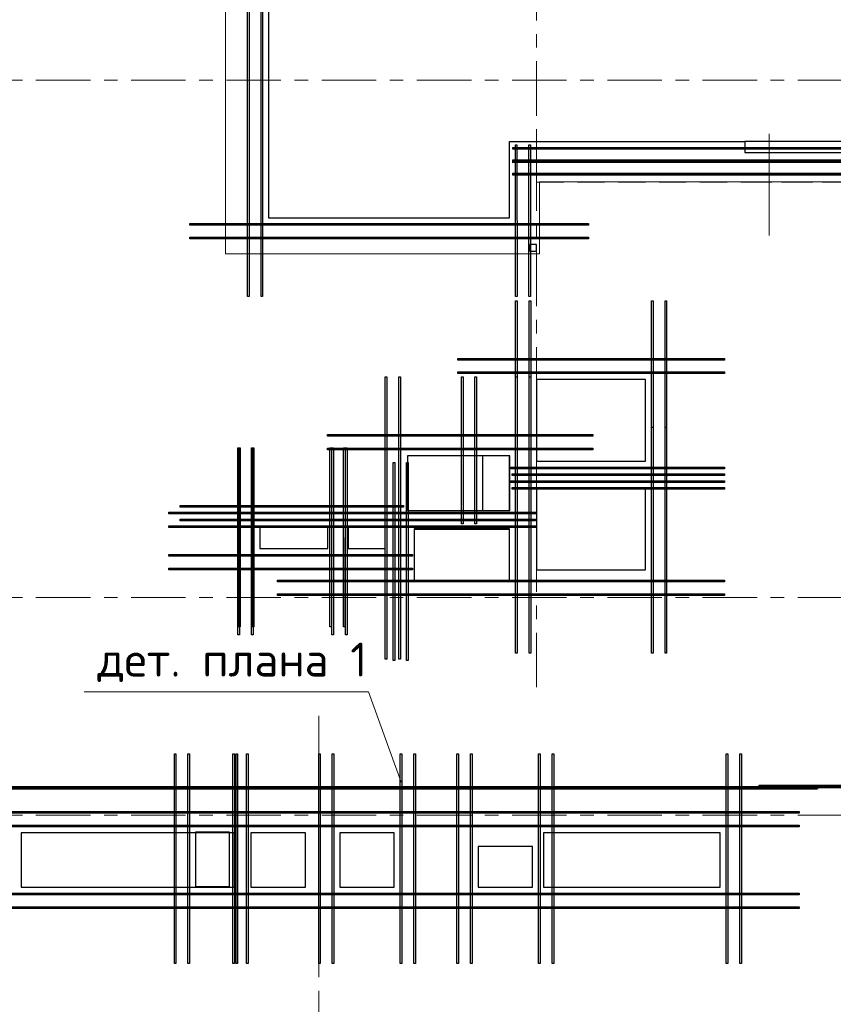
# Model space of a CAD drawing. Header units: metres. Extents: x -38 to 100, y -15 to 21.
# Tile 12 of 89: x 39 to 45, y 6 to 13. Entities that reach past the tile are written whole.
import ezdxf

# ---------------------------------------------------------------- set-up
doc = ezdxf.new("R2010")
doc.units = ezdxf.units.M
for name, pattern in [('______11', [0.5, 0.4, -0.05, 0, -0.05]), ('______2', [0.27, 0.2, -0.07]), ('______3', [0.5, 0.4, -0.1]), ('______5', [1.1, 0.8, -0.1, 0.1, -0.1])]:
    doc.linetypes.add(name, pattern=pattern)
for name, color, linetype, lineweight in [('XR$2$Осевая линия (1)', 7, '______5', 13), ('XR$3$Арм. стержнями нижней зоны', 180, 'Continuous', 35), ('XR$3$Арм.стержн. Доп. арматура', 180, 'Continuous', 35), ('XR$3$Балка (1)', 7, '______3', 13), ('XR$3$ВК__отв в полу 1-2 эт', 220, 'Continuous', 25), ('XR$3$Перекрытие (1)', 7, 'Continuous', 35), ('XR$3$Текст_ общее_1', 7, 'Continuous', 13), ('XR$5$Арм. стержнями нижней зоны', 180, 'Continuous', 35), ('XR$5$Арм.стержн. Доп. арматура', 180, 'Continuous', 35), ('XR$5$Балка (1)', 7, '______3', 13), ('XR$5$Общий слой (1)_1', 7, 'Continuous', 13), ('XR$5$Перекрытие (1)', 7, 'Continuous', 35), ('XR$5$Текст_ общее_1', 7, 'Continuous', 13)]:
    doc.layers.add(name, color=color, linetype=linetype, lineweight=lineweight)
doc.styles.add('ISOCPEUR', font='txt')

msp = doc.modelspace()

# ---------------------------------------------------------------- linework, layer by layer
at = {"color": 52, "linetype": 'Continuous', "lineweight": 13, "transparency": 33554687}
msp.add_line((44.7602, 12.4069), (44.7602, 11.6583), dxfattribs=at)
at = {"layer": 'XR$2$Осевая линия (1)', "color": 253, "linetype": '______11', "lineweight": 13, "true_color": 0xa0a0a0, "transparency": 33554687}
for p, q in [((43.05, 8.34), (43.05, 19.78)), ((-2.63, 12.8), (62.6, 12.8)), ((-2.63, 9), (62.6, 9)), ((41.45, -3.39), (41.45, 8.13)), ((-2.63, 7.4), (62.6, 7.4))]:
    msp.add_line(p, q, dxfattribs=at)
at = {"layer": 'XR$3$Арм. стержнями нижней зоны', "color": 4, "linetype": 'Continuous', "lineweight": 50, "transparency": 33554687}
for points in [[(45.105, 7.5952), (33.405, 7.5952), (33.405, 7.6052), (45.105, 7.6052), (45.105, 7.5952)], [(56.385, 7.6052), (44.685, 7.6052), (44.685, 7.6152), (56.385, 7.6152), (56.385, 7.6052)]]:
    msp.add_lwpolyline(points, dxfattribs=at)
at = {"layer": 'XR$3$Арм.стержн. Доп. арматура', "color": 34, "linetype": 'Continuous', "lineweight": 25, "transparency": 33554687}
for points in [[(40.9241, 11.2103), (40.924, 16.6252), (40.936, 16.6252), (40.9361, 11.2103), (40.9241, 11.2103)], [(40.9241, 11.2103), (40.924, 16.6252), (40.936, 16.6252), (40.9361, 11.2103), (40.9241, 11.2103)], [(41.0241, 11.2103), (41.024, 16.6252), (41.036, 16.6252), (41.0361, 11.2103), (41.0241, 11.2103)], [(41.0241, 11.2103), (41.024, 16.6252), (41.036, 16.6252), (41.0361, 11.2103), (41.0241, 11.2103)], [(46.23, 12.2947), (42.875, 12.2946), (42.875, 12.3066), (46.23, 12.3067), (46.23, 12.2947)], [(46.23, 12.2947), (42.875, 12.2946), (42.875, 12.3066), (46.23, 12.3067), (46.23, 12.2947)], [(42.9056, 12.3253), (42.9057, 11.2103), (42.8937, 11.2103), (42.8936, 12.3253), (42.9056, 12.3253)], [(42.9056, 12.3253), (42.9057, 11.2103), (42.8937, 11.2103), (42.8936, 12.3253), (42.9056, 12.3253)], [(43.0056, 12.3253), (43.0057, 11.2103), (42.9937, 11.2103), (42.9936, 12.3253), (43.0056, 12.3253)], [(43.0056, 12.3253), (43.0057, 11.2103), (42.9937, 11.2103), (42.9936, 12.3253), (43.0056, 12.3253)], [(46.23, 12.1947), (42.875, 12.1946), (42.875, 12.2066), (46.23, 12.2067), (46.23, 12.1947)], [(46.23, 12.1947), (42.875, 12.1946), (42.875, 12.2066), (46.23, 12.2067), (46.23, 12.1947)], [(40.4997, 11.7467), (43.43, 11.7466), (43.43, 11.7346), (40.4997, 11.7347), (40.4997, 11.7467)], [(40.4997, 11.7467), (43.43, 11.7466), (43.43, 11.7346), (40.4997, 11.7347), (40.4997, 11.7467)], [(40.4997, 11.6467), (43.43, 11.6466), (43.43, 11.6346), (40.4997, 11.6347), (40.4997, 11.6467)], [(40.4997, 11.6467), (43.43, 11.6466), (43.43, 11.6346), (40.4997, 11.6347), (40.4997, 11.6467)], [(42.4969, 9.5398), (42.4969, 10.6198), (42.5089, 10.6198), (42.5089, 9.5398), (42.4969, 9.5398)], [(42.4969, 9.5398), (42.4969, 10.6198), (42.5089, 10.6198), (42.5089, 9.5398), (42.4969, 9.5398)], [(42.5969, 9.5398), (42.5969, 10.6198), (42.6089, 10.6198), (42.6089, 9.5398), (42.5969, 9.5398)], [(42.5969, 9.5398), (42.5969, 10.6198), (42.6089, 10.6198), (42.6089, 9.5398), (42.5969, 9.5398)], [(42.8944, 8.5906), (42.8944, 10.6198), (42.9064, 10.6198), (42.9064, 8.5906), (42.8944, 8.5906)], [(42.8944, 8.5906), (42.8944, 10.6198), (42.9064, 10.6198), (42.9064, 8.5906), (42.8944, 8.5906)], [(42.9944, 8.5906), (42.9944, 10.6198), (43.0064, 10.6198), (43.0064, 8.5906), (42.9944, 8.5906)], [(42.9944, 8.5906), (42.9944, 10.6198), (43.0064, 10.6198), (43.0064, 8.5906), (42.9944, 8.5906)], [(43.8936, 8.5906), (43.8936, 10.2518), (43.9056, 10.2518), (43.9056, 8.5906), (43.8936, 8.5906)], [(43.8936, 8.5906), (43.8936, 10.2518), (43.9056, 10.2518), (43.9056, 8.5906), (43.8936, 8.5906)], [(43.9936, 8.5906), (43.9936, 10.2518), (44.0056, 10.2518), (44.0056, 8.5906), (43.9936, 8.5906)], [(43.9936, 8.5906), (43.9936, 10.2518), (44.0056, 10.2518), (44.0056, 8.5906), (43.9936, 8.5906)], [(43.4625, 10.184), (41.7925, 10.1841), (41.7925, 10.1961), (43.4625, 10.196), (43.4625, 10.184)], [(43.4625, 10.184), (41.7925, 10.1841), (41.7925, 10.1961), (43.4625, 10.196), (43.4625, 10.184)], [(40.8594, 8.7841), (40.8593, 10.0995), (40.8713, 10.0995), (40.8714, 8.7841), (40.8594, 8.7841)], [(40.8594, 8.7841), (40.8593, 10.0995), (40.8713, 10.0995), (40.8714, 8.7841), (40.8594, 8.7841)], [(40.9594, 8.7841), (40.9593, 10.0995), (40.9713, 10.0995), (40.9714, 8.7841), (40.9594, 8.7841)], [(40.9594, 8.7841), (40.9593, 10.0995), (40.9713, 10.0995), (40.9714, 8.7841), (40.9594, 8.7841)], [(41.5293, 8.7841), (41.5294, 10.0995), (41.5414, 10.0995), (41.5413, 8.7841), (41.5293, 8.7841)], [(41.5293, 8.7841), (41.5294, 10.0995), (41.5414, 10.0995), (41.5413, 8.7841), (41.5293, 8.7841)], [(41.6293, 8.7841), (41.6294, 10.0995), (41.6414, 10.0995), (41.6413, 8.7841), (41.6293, 8.7841)], [(41.6293, 8.7841), (41.6294, 10.0995), (41.6414, 10.0995), (41.6413, 8.7841), (41.6293, 8.7841)], [(43.4625, 10.084), (41.7925, 10.0841), (41.7925, 10.0961), (43.4625, 10.096), (43.4625, 10.084)], [(43.4625, 10.084), (41.7925, 10.0841), (41.7925, 10.0961), (43.4625, 10.096), (43.4625, 10.084)], [(41.9946, 8.5361), (41.9946, 9.9911), (42.0066, 9.9911), (42.0066, 8.5361), (41.9946, 8.5361)], [(41.9946, 8.5361), (41.9946, 9.9911), (42.0066, 9.9911), (42.0066, 8.5361), (41.9946, 8.5361)], [(42.0946, 8.5361), (42.0946, 9.9911), (42.1066, 9.9911), (42.1066, 8.5361), (42.0946, 8.5361)], [(42.0946, 8.5361), (42.0946, 9.9911), (42.1066, 9.9911), (42.1066, 8.5361), (42.0946, 8.5361)], [(44.43, 9.8958), (42.87, 9.8958), (42.87, 9.9078), (44.43, 9.9078), (44.43, 9.8958)], [(44.43, 9.8958), (42.87, 9.8958), (42.87, 9.9078), (44.43, 9.9078), (44.43, 9.8958)], [(44.43, 9.7958), (42.87, 9.7958), (42.87, 9.8078), (44.43, 9.8078), (44.43, 9.7958)], [(44.43, 9.7958), (42.87, 9.7958), (42.87, 9.8078), (44.43, 9.8078), (44.43, 9.7958)], [(43.0438, 9.6139), (40.3454, 9.6137), (40.3454, 9.6257), (43.0438, 9.6259), (43.0438, 9.6139)], [(43.0438, 9.6139), (40.3454, 9.6137), (40.3454, 9.6257), (43.0438, 9.6259), (43.0438, 9.6139)], [(43.0438, 9.6134), (40.3454, 9.6132), (40.3454, 9.6252), (43.0438, 9.6254), (43.0438, 9.6134)], [(43.0438, 9.6134), (40.3454, 9.6132), (40.3454, 9.6252), (43.0438, 9.6254), (43.0438, 9.6134)], [(43.0438, 9.5139), (40.3454, 9.5137), (40.3454, 9.5257), (43.0438, 9.5259), (43.0438, 9.5139)], [(43.0438, 9.5139), (40.3454, 9.5137), (40.3454, 9.5257), (43.0438, 9.5259), (43.0438, 9.5139)], [(43.0438, 9.5134), (40.3454, 9.5132), (40.3454, 9.5252), (43.0438, 9.5254), (43.0438, 9.5134)], [(43.0438, 9.5134), (40.3454, 9.5132), (40.3454, 9.5252), (43.0438, 9.5254), (43.0438, 9.5134)], [(42.1381, 9.3035), (40.3454, 9.3037), (40.3454, 9.3157), (42.1381, 9.3155), (42.1381, 9.3035)], [(42.1381, 9.3035), (40.3454, 9.3037), (40.3454, 9.3157), (42.1381, 9.3155), (42.1381, 9.3035)], [(42.1381, 9.303), (40.3454, 9.3032), (40.3454, 9.3152), (42.1381, 9.315), (42.1381, 9.303)], [(42.1381, 9.303), (40.3454, 9.3032), (40.3454, 9.3152), (42.1381, 9.315), (42.1381, 9.303)], [(42.1381, 9.2035), (40.3454, 9.2037), (40.3454, 9.2157), (42.1381, 9.2155), (42.1381, 9.2035)], [(42.1381, 9.2035), (40.3454, 9.2037), (40.3454, 9.2157), (42.1381, 9.2155), (42.1381, 9.2035)], [(42.1381, 9.203), (40.3454, 9.2032), (40.3454, 9.2152), (42.1381, 9.215), (42.1381, 9.203)], [(42.1381, 9.203), (40.3454, 9.2032), (40.3454, 9.2152), (42.1381, 9.215), (42.1381, 9.203)], [(44.43, 9.1146), (41.1444, 9.1146), (41.1444, 9.1266), (44.43, 9.1266), (44.43, 9.1146)], [(44.43, 9.1146), (41.1444, 9.1146), (41.1444, 9.1266), (44.43, 9.1266), (44.43, 9.1146)], [(44.43, 9.0146), (41.1444, 9.0146), (41.1444, 9.0266), (44.43, 9.0266), (44.43, 9.0146)], [(44.43, 9.0146), (41.1444, 9.0146), (41.1444, 9.0266), (44.43, 9.0266), (44.43, 9.0146)], [(40.387, 6.3102), (40.387, 7.8502), (40.399, 7.8502), (40.399, 6.3102), (40.387, 6.3102)], [(40.387, 6.3102), (40.387, 7.8502), (40.399, 7.8502), (40.399, 6.3102), (40.387, 6.3102)], [(40.487, 6.3102), (40.487, 7.8502), (40.499, 7.8502), (40.499, 6.3102), (40.487, 6.3102)], [(40.487, 6.3102), (40.487, 7.8502), (40.499, 7.8502), (40.499, 6.3102), (40.487, 6.3102)], [(40.817, 6.3102), (40.817, 7.8502), (40.829, 7.8502), (40.829, 6.3102), (40.817, 6.3102)], [(40.817, 6.3102), (40.817, 7.8502), (40.829, 7.8502), (40.829, 6.3102), (40.817, 6.3102)], [(40.917, 6.3102), (40.917, 7.8502), (40.929, 7.8502), (40.929, 6.3102), (40.917, 6.3102)], [(40.917, 6.3102), (40.917, 7.8502), (40.929, 7.8502), (40.929, 6.3102), (40.917, 6.3102)], [(41.4478, 6.3102), (41.4478, 7.8502), (41.4598, 7.8502), (41.4598, 6.3102), (41.4478, 6.3102)], [(41.4478, 6.3102), (41.4478, 7.8502), (41.4598, 7.8502), (41.4598, 6.3102), (41.4478, 6.3102)], [(41.5478, 6.3102), (41.5478, 7.8502), (41.5598, 7.8502), (41.5598, 6.3102), (41.5478, 6.3102)], [(41.5478, 6.3102), (41.5478, 7.8502), (41.5598, 7.8502), (41.5598, 6.3102), (41.5478, 6.3102)], [(42.0478, 6.3102), (42.0478, 7.8502), (42.0598, 7.8502), (42.0598, 6.3102), (42.0478, 6.3102)], [(42.0478, 6.3102), (42.0478, 7.8502), (42.0598, 7.8502), (42.0598, 6.3102), (42.0478, 6.3102)], [(42.1478, 6.3102), (42.1478, 7.8502), (42.1598, 7.8502), (42.1598, 6.3102), (42.1478, 6.3102)], [(42.1478, 6.3102), (42.1478, 7.8502), (42.1598, 7.8502), (42.1598, 6.3102), (42.1478, 6.3102)], [(42.4641, 6.3102), (42.4641, 7.8502), (42.4761, 7.8502), (42.4761, 6.3102), (42.4641, 6.3102)], [(42.4641, 6.3102), (42.4641, 7.8502), (42.4761, 7.8502), (42.4761, 6.3102), (42.4641, 6.3102)], [(42.5641, 6.3102), (42.5641, 7.8502), (42.5761, 7.8502), (42.5761, 6.3102), (42.5641, 6.3102)], [(42.5641, 6.3102), (42.5641, 7.8502), (42.5761, 7.8502), (42.5761, 6.3102), (42.5641, 6.3102)], [(43.064, 6.3103), (43.064, 7.8503), (43.076, 7.8503), (43.076, 6.3103), (43.064, 6.3103)], [(43.064, 6.3103), (43.064, 7.8503), (43.076, 7.8503), (43.076, 6.3103), (43.064, 6.3103)], [(43.164, 6.3103), (43.164, 7.8503), (43.176, 7.8503), (43.176, 6.3103), (43.164, 6.3103)], [(43.164, 6.3103), (43.164, 7.8503), (43.176, 7.8503), (43.176, 6.3103), (43.164, 6.3103)], [(39.9629, 7.4262), (43.6001, 7.4262), (43.6001, 7.4142), (39.9629, 7.4142), (39.9629, 7.4262)], [(39.9629, 7.4262), (43.6001, 7.4262), (43.6001, 7.4142), (39.9629, 7.4142), (39.9629, 7.4262)], [(39.9629, 7.3262), (43.6001, 7.3262), (43.6001, 7.3142), (39.9629, 7.3142), (39.9629, 7.3262)], [(39.9629, 7.3262), (43.6001, 7.3262), (43.6001, 7.3142), (39.9629, 7.3142), (39.9629, 7.3262)], [(39.9629, 6.8263), (42.5839, 6.8263), (42.5839, 6.8143), (39.9629, 6.8143), (39.9629, 6.8263)], [(39.9629, 6.8263), (42.5839, 6.8263), (42.5839, 6.8143), (39.9629, 6.8143), (39.9629, 6.8263)], [(42.04, 6.8264), (43.6001, 6.8263), (43.6001, 6.8143), (42.04, 6.8144), (42.04, 6.8264)], [(42.04, 6.8264), (43.6001, 6.8263), (43.6001, 6.8143), (42.04, 6.8144), (42.04, 6.8264)], [(39.9629, 6.7263), (42.5839, 6.7263), (42.5839, 6.7143), (39.9629, 6.7143), (39.9629, 6.7263)], [(39.9629, 6.7263), (42.5839, 6.7263), (42.5839, 6.7143), (39.9629, 6.7143), (39.9629, 6.7263)], [(42.04, 6.7264), (43.6001, 6.7263), (43.6001, 6.7143), (42.04, 6.7144), (42.04, 6.7264)], [(42.04, 6.7264), (43.6001, 6.7263), (43.6001, 6.7143), (42.04, 6.7144), (42.04, 6.7264)]]:
    msp.add_lwpolyline(points, dxfattribs=at)
at = {"layer": 'XR$3$Балка (1)', "color": 7, "linetype": '______2', "lineweight": 25, "transparency": 33554687}
for p, q in [((43.05, 12.3502), (44.58, 12.3502)), ((44.58, 12.3502), (44.58, 12.2702)), ((45.65, 12.3502), (44.58, 12.3502)), ((44.58, 12.2702), (45.65, 12.2702))]:
    msp.add_line(p, q, dxfattribs=at)
at = {"layer": 'XR$3$ВК__отв в полу 1-2 эт', "color": 7, "linetype": 'Continuous', "lineweight": 13, "transparency": 33554687}
for points in [[(61.5919, -0.2051), (61.5919, 16.4849), (45.9119, 16.4849), (45.9119, 12.0549), (43.0719, 12.0549), (43.0719, 11.5249), (40.7619, 11.5249), (40.7619, 16.3949), (32.9919, 16.3949), (32.9919, 9.0449)], [(42.0538, 7.6435), (41.8133, 8.3069), (39.7233, 8.3069)]]:
    msp.add_lwpolyline(points, dxfattribs=at)
at = {"layer": 'XR$3$Перекрытие (1)', "color": 7, "linetype": 'Continuous', "lineweight": 25, "transparency": 33554687}
for p, q in [((41.0797, 16.6502), (41.0797, 11.7903)), ((42.85, 11.7903), (42.85, 12.3502)), ((42.85, 12.3502), (43.05, 12.3502)), ((41.0797, 11.7903), (42.85, 11.7903)), ((43, 11.5937), (43, 11.5437)), ((43.05, 11.5937), (43, 11.5937)), ((43.05, 11.5437), (43.05, 11.5937)), ((43, 11.5437), (43.05, 11.5437)), ((42.6525, 10.0398), (42.6525, 9.6398)), ((42.8525, 10.0398), (42.6525, 10.0398)), ((42.8525, 9.6398), (42.8525, 10.0398)), ((43.05, 9.8018), (43.05, 9.2018)), ((43.85, 9.8018), (43.05, 9.8018)), ((43.85, 9.2018), (43.85, 9.8018)), ((42.6525, 9.6398), (42.8525, 9.6398)), ((41.0154, 9.5195), (41.0154, 9.3595)), ((41.5154, 9.5195), (41.0154, 9.5195)), ((41.5154, 9.3595), (41.5154, 9.5195)), ((41.6656, 9.5195), (41.6656, 9.3595)), ((41.9356, 9.5195), (41.6656, 9.5195)), ((41.9356, 9.3595), (41.9356, 9.5195)), ((42.1506, 9.5045), (42.1506, 9.1245)), ((42.8506, 9.5045), (42.1506, 9.5045)), ((42.8506, 9.1245), (42.8506, 9.5045)), ((41.0154, 9.3595), (41.5154, 9.3595)), ((41.6656, 9.3595), (41.9356, 9.3595)), ((43.05, 9.2018), (43.85, 9.2018)), ((42.1506, 9.1245), (42.8506, 9.1245)), ((40.543, 7.2752), (40.543, 6.8752)), ((40.793, 7.2752), (40.543, 7.2752)), ((40.793, 6.8752), (40.793, 7.2752)), ((40.9501, 7.2702), (40.9501, 6.8702)), ((41.3501, 7.2702), (40.9501, 7.2702)), ((41.3501, 6.8702), (41.3501, 7.2702)), ((41.6039, 7.2702), (41.6039, 6.8702)), ((42.0039, 7.2702), (41.6039, 7.2702)), ((42.0039, 6.8702), (42.0039, 7.2702)), ((42.62, 7.1702), (42.62, 6.8702)), ((43.02, 7.1702), (42.62, 7.1702)), ((43.02, 6.8702), (43.02, 7.1702)), ((40.543, 6.8752), (40.793, 6.8752)), ((40.9501, 6.8702), (41.3501, 6.8702)), ((41.6039, 6.8702), (42.0039, 6.8702)), ((42.62, 6.8702), (43.02, 6.8702))]:
    msp.add_line(p, q, dxfattribs=at)
at = {"layer": 'XR$3$Перекрытие (1)', "color": 7, "linetype": '______2', "lineweight": 18, "transparency": 33554687}
for p, q in [((43.05, 12.0502), (43.05, 12.3502)), ((45.65, 12.0502), (43.05, 12.0502))]:
    msp.add_line(p, q, dxfattribs=at)
at = {"layer": 'XR$5$Арм. стержнями нижней зоны', "color": 4, "linetype": 'Continuous', "lineweight": 50, "transparency": 33554687}
for points in [[(45.115, 7.5952), (33.415, 7.5952), (33.415, 7.6052), (45.115, 7.6052), (45.115, 7.5952)], [(56.395, 7.6052), (44.695, 7.6052), (44.695, 7.6152), (56.395, 7.6152), (56.395, 7.6052)]]:
    msp.add_lwpolyline(points, dxfattribs=at)
at = {"layer": 'XR$5$Арм.стержн. Доп. арматура', "color": 34, "linetype": 'Continuous', "lineweight": 25, "transparency": 33554687}
for points in [[(40.9241, 11.2103), (40.924, 16.6252), (40.936, 16.6252), (40.9361, 11.2103), (40.9241, 11.2103)], [(40.9241, 11.2103), (40.924, 16.6252), (40.936, 16.6252), (40.9361, 11.2103), (40.9241, 11.2103)], [(41.0241, 11.2103), (41.024, 16.6252), (41.036, 16.6252), (41.0361, 11.2103), (41.0241, 11.2103)], [(41.0241, 11.2103), (41.024, 16.6252), (41.036, 16.6252), (41.0361, 11.2103), (41.0241, 11.2103)], [(42.9056, 12.3253), (42.9057, 11.2103), (42.8937, 11.2103), (42.8936, 12.3253), (42.9056, 12.3253)], [(42.9056, 12.3253), (42.9057, 11.2103), (42.8937, 11.2103), (42.8936, 12.3253), (42.9056, 12.3253)], [(43.0056, 12.3253), (43.0057, 11.2103), (42.9937, 11.2103), (42.9936, 12.3253), (43.0056, 12.3253)], [(43.0056, 12.3253), (43.0057, 11.2103), (42.9937, 11.2103), (42.9936, 12.3253), (43.0056, 12.3253)], [(46.23, 12.2043), (42.875, 12.2043), (42.875, 12.2163), (46.23, 12.2163), (46.23, 12.2043)], [(46.23, 12.2037), (42.875, 12.2037), (42.875, 12.2157), (46.23, 12.2157), (46.23, 12.2037)], [(46.23, 12.1043), (42.875, 12.1043), (42.875, 12.1163), (46.23, 12.1163), (46.23, 12.1043)], [(46.23, 12.1037), (42.875, 12.1037), (42.875, 12.1157), (46.23, 12.1157), (46.23, 12.1037)], [(40.4997, 11.7467), (43.43, 11.7466), (43.43, 11.7346), (40.4997, 11.7347), (40.4997, 11.7467)], [(40.4997, 11.7467), (43.43, 11.7466), (43.43, 11.7346), (40.4997, 11.7347), (40.4997, 11.7467)], [(40.4997, 11.6467), (43.43, 11.6466), (43.43, 11.6346), (40.4997, 11.6347), (40.4997, 11.6467)], [(40.4997, 11.6467), (43.43, 11.6466), (43.43, 11.6346), (40.4997, 11.6347), (40.4997, 11.6467)], [(42.8944, 8.5906), (42.8944, 11.1805), (42.9064, 11.1805), (42.9064, 8.5906), (42.8944, 8.5906)], [(42.8944, 8.5906), (42.8944, 11.1805), (42.9064, 11.1805), (42.9064, 8.5906), (42.8944, 8.5906)], [(42.9944, 8.5906), (42.9944, 11.1805), (43.0064, 11.1805), (43.0064, 8.5906), (42.9944, 8.5906)], [(42.9944, 8.5906), (42.9944, 11.1805), (43.0064, 11.1805), (43.0064, 8.5906), (42.9944, 8.5906)], [(43.8936, 8.5906), (43.8936, 11.1805), (43.9056, 11.1805), (43.9056, 8.5906), (43.8936, 8.5906)], [(43.8936, 8.5906), (43.8936, 11.1805), (43.9056, 11.1805), (43.9056, 8.5906), (43.8936, 8.5906)], [(43.9936, 8.5906), (43.9936, 11.1805), (44.0056, 11.1805), (44.0056, 8.5906), (43.9936, 8.5906)], [(43.9936, 8.5906), (43.9936, 11.1805), (44.0056, 11.1805), (44.0056, 8.5906), (43.9936, 8.5906)], [(44.43, 10.7445), (42.47, 10.7445), (42.47, 10.7565), (44.43, 10.7565), (44.43, 10.7445)], [(44.43, 10.7445), (42.47, 10.7445), (42.47, 10.7565), (44.43, 10.7565), (44.43, 10.7445)], [(44.43, 10.6445), (42.47, 10.6445), (42.47, 10.6565), (44.43, 10.6565), (44.43, 10.6445)], [(44.43, 10.6445), (42.47, 10.6445), (42.47, 10.6565), (44.43, 10.6565), (44.43, 10.6445)], [(41.9366, 8.5451), (41.9366, 10.6201), (41.9486, 10.6201), (41.9486, 8.5451), (41.9366, 8.5451)], [(41.9366, 8.5451), (41.9366, 10.6201), (41.9486, 10.6201), (41.9486, 8.5451), (41.9366, 8.5451)], [(42.0366, 8.5451), (42.0366, 10.6201), (42.0486, 10.6201), (42.0486, 8.5451), (42.0366, 8.5451)], [(42.0366, 8.5451), (42.0366, 10.6201), (42.0486, 10.6201), (42.0486, 8.5451), (42.0366, 8.5451)], [(43.0425, 10.184), (41.5125, 10.1841), (41.5125, 10.1961), (43.0425, 10.196), (43.0425, 10.184)], [(43.0425, 10.184), (41.5125, 10.1841), (41.5125, 10.1961), (43.0425, 10.196), (43.0425, 10.184)], [(40.8544, 8.7245), (40.8544, 10.0995), (40.8664, 10.0995), (40.8664, 8.7245), (40.8544, 8.7245)], [(40.8544, 8.7245), (40.8544, 10.0995), (40.8664, 10.0995), (40.8664, 8.7245), (40.8544, 8.7245)], [(40.9544, 8.7245), (40.9544, 10.0995), (40.9664, 10.0995), (40.9664, 8.7245), (40.9544, 8.7245)], [(40.9544, 8.7245), (40.9544, 10.0995), (40.9664, 10.0995), (40.9664, 8.7245), (40.9544, 8.7245)], [(43.0425, 10.084), (41.5125, 10.0841), (41.5125, 10.0961), (43.0425, 10.096), (43.0425, 10.084)], [(43.0425, 10.084), (41.5125, 10.0841), (41.5125, 10.0961), (43.0425, 10.096), (43.0425, 10.084)], [(41.5443, 8.7245), (41.5443, 10.0995), (41.5563, 10.0995), (41.5563, 8.7245), (41.5443, 8.7245)], [(41.5443, 8.7245), (41.5443, 10.0995), (41.5563, 10.0995), (41.5563, 8.7245), (41.5443, 8.7245)], [(41.6443, 8.7245), (41.6443, 10.0995), (41.6563, 10.0995), (41.6563, 8.7245), (41.6443, 8.7245)], [(41.6443, 8.7245), (41.6443, 10.0995), (41.6563, 10.0995), (41.6563, 8.7245), (41.6443, 8.7245)], [(44.43, 9.9447), (42.86, 9.9446), (42.86, 9.9566), (44.43, 9.9567), (44.43, 9.9447)], [(44.43, 9.9447), (42.86, 9.9446), (42.86, 9.9566), (44.43, 9.9567), (44.43, 9.9447)], [(44.43, 9.8447), (42.86, 9.8446), (42.86, 9.8566), (44.43, 9.8567), (44.43, 9.8447)], [(44.43, 9.8447), (42.86, 9.8446), (42.86, 9.8566), (44.43, 9.8567), (44.43, 9.8447)], [(42.0704, 9.6634), (40.4304, 9.6634), (40.4304, 9.6754), (42.0704, 9.6754), (42.0704, 9.6634)], [(42.0704, 9.6634), (40.4304, 9.6634), (40.4304, 9.6754), (42.0704, 9.6754), (42.0704, 9.6634)], [(42.0704, 9.5634), (40.4304, 9.5634), (40.4304, 9.5754), (42.0704, 9.5754), (42.0704, 9.5634)], [(42.0704, 9.5634), (40.4304, 9.5634), (40.4304, 9.5754), (42.0704, 9.5754), (42.0704, 9.5634)], [(43.0425, 9.5634), (41.5125, 9.5634), (41.5125, 9.5754), (43.0425, 9.5754), (43.0425, 9.5634)], [(43.0425, 9.5634), (41.5125, 9.5634), (41.5125, 9.5754), (43.0425, 9.5754), (43.0425, 9.5634)], [(42.1304, 9.3035), (40.4304, 9.3035), (40.4304, 9.3155), (42.1304, 9.3155), (42.1304, 9.3035)], [(42.1304, 9.3035), (40.4304, 9.3035), (40.4304, 9.3155), (42.1304, 9.3155), (42.1304, 9.3035)], [(42.1304, 9.2035), (40.4304, 9.2035), (40.4304, 9.2155), (42.1304, 9.2155), (42.1304, 9.2035)], [(42.1304, 9.2035), (40.4304, 9.2035), (40.4304, 9.2155), (42.1304, 9.2155), (42.1304, 9.2035)], [(44.43, 9.1146), (41.5644, 9.1146), (41.5644, 9.1266), (44.43, 9.1266), (44.43, 9.1146)], [(44.43, 9.1146), (41.5644, 9.1146), (41.5644, 9.1266), (44.43, 9.1266), (44.43, 9.1146)], [(44.43, 9.0146), (41.5644, 9.0146), (41.5644, 9.0266), (44.43, 9.0266), (44.43, 9.0146)], [(44.43, 9.0146), (41.5644, 9.0146), (41.5644, 9.0266), (44.43, 9.0266), (44.43, 9.0146)], [(40.8403, 6.3102), (40.8403, 7.8502), (40.8523, 7.8502), (40.8523, 6.3102), (40.8403, 6.3102)], [(40.8403, 6.3102), (40.8403, 7.8502), (40.8523, 7.8502), (40.8523, 6.3102), (40.8403, 6.3102)], [(41.4478, 6.3102), (41.4478, 7.8502), (41.4598, 7.8502), (41.4598, 6.3102), (41.4478, 6.3102)], [(41.4478, 6.3102), (41.4478, 7.8502), (41.4598, 7.8502), (41.4598, 6.3102), (41.4478, 6.3102)], [(41.5478, 6.3102), (41.5478, 7.8502), (41.5598, 7.8502), (41.5598, 6.3102), (41.5478, 6.3102)], [(41.5478, 6.3102), (41.5478, 7.8502), (41.5598, 7.8502), (41.5598, 6.3102), (41.5478, 6.3102)], [(42.0478, 6.3102), (42.0478, 7.8502), (42.0598, 7.8502), (42.0598, 6.3102), (42.0478, 6.3102)], [(42.0478, 6.3102), (42.0478, 7.8502), (42.0598, 7.8502), (42.0598, 6.3102), (42.0478, 6.3102)], [(42.1478, 6.3102), (42.1478, 7.8502), (42.1598, 7.8502), (42.1598, 6.3102), (42.1478, 6.3102)], [(42.1478, 6.3102), (42.1478, 7.8502), (42.1598, 7.8502), (42.1598, 6.3102), (42.1478, 6.3102)], [(42.4641, 6.3102), (42.4641, 7.8502), (42.4761, 7.8502), (42.4761, 6.3102), (42.4641, 6.3102)], [(42.4641, 6.3102), (42.4641, 7.8502), (42.4761, 7.8502), (42.4761, 6.3102), (42.4641, 6.3102)], [(42.5641, 6.3102), (42.5641, 7.8502), (42.5761, 7.8502), (42.5761, 6.3102), (42.5641, 6.3102)], [(42.5641, 6.3102), (42.5641, 7.8502), (42.5761, 7.8502), (42.5761, 6.3102), (42.5641, 6.3102)], [(43.0639, 6.3102), (43.0639, 7.8502), (43.0759, 7.8502), (43.0759, 6.3102), (43.0639, 6.3102)], [(43.0639, 6.3102), (43.0639, 7.8502), (43.0759, 7.8502), (43.0759, 6.3102), (43.0639, 6.3102)], [(44.4439, 6.3102), (44.4439, 7.8502), (44.4559, 7.8502), (44.4559, 6.3102), (44.4439, 6.3102)], [(44.4439, 6.3102), (44.4439, 7.8502), (44.4559, 7.8502), (44.4559, 6.3102), (44.4439, 6.3102)], [(44.5439, 6.3102), (44.5439, 7.8502), (44.5559, 7.8502), (44.5559, 6.3102), (44.5439, 6.3102)], [(44.5439, 6.3102), (44.5439, 7.8502), (44.5559, 7.8502), (44.5559, 6.3102), (44.5439, 6.3102)], [(38.6699, 7.4261), (44.98, 7.4262), (44.98, 7.4142), (38.6699, 7.4141), (38.6699, 7.4261)], [(38.6699, 7.4261), (44.98, 7.4262), (44.98, 7.4142), (38.6699, 7.4141), (38.6699, 7.4261)], [(38.6699, 7.3261), (44.98, 7.3262), (44.98, 7.3142), (38.6699, 7.3141), (38.6699, 7.3261)], [(38.6699, 7.3261), (44.98, 7.3262), (44.98, 7.3142), (38.6699, 7.3141), (38.6699, 7.3261)], [(38.6699, 6.8263), (42.5839, 6.8263), (42.5839, 6.8143), (38.6699, 6.8143), (38.6699, 6.8263)], [(38.6699, 6.8263), (42.5839, 6.8263), (42.5839, 6.8143), (38.6699, 6.8143), (38.6699, 6.8263)], [(42.04, 6.8264), (44.98, 6.8263), (44.98, 6.8143), (42.04, 6.8144), (42.04, 6.8264)], [(42.04, 6.8264), (44.98, 6.8263), (44.98, 6.8143), (42.04, 6.8144), (42.04, 6.8264)], [(38.6699, 6.7263), (42.5839, 6.7263), (42.5839, 6.7143), (38.6699, 6.7143), (38.6699, 6.7263)], [(38.6699, 6.7263), (42.5839, 6.7263), (42.5839, 6.7143), (38.6699, 6.7143), (38.6699, 6.7263)], [(42.04, 6.7264), (44.98, 6.7263), (44.98, 6.7143), (42.04, 6.7144), (42.04, 6.7264)], [(42.04, 6.7264), (44.98, 6.7263), (44.98, 6.7143), (42.04, 6.7144), (42.04, 6.7264)]]:
    msp.add_lwpolyline(points, dxfattribs=at)
at = {"layer": 'XR$5$Балка (1)', "color": 7, "linetype": '______2', "lineweight": 18, "transparency": 33554687}
for p, q in [((43.05, 12.3502), (43.05, 12.0502)), ((43.05, 12.0502), (44.58, 12.0502)), ((44.58, 12.0502), (45.65, 12.0502))]:
    msp.add_line(p, q, dxfattribs=at)
at = {"layer": 'XR$5$Общий слой (1)_1', "color": 7, "linetype": 'Continuous', "lineweight": 13, "transparency": 33554687}
for points in [[(61.5919, -0.2051), (61.5919, 16.4849), (45.9119, 16.4849), (45.9119, 12.0549), (43.0719, 12.0549), (43.0719, 11.5249), (40.7619, 11.5249), (40.7619, 16.3949), (32.9919, 16.3949), (32.9919, 9.0449)], [(42.0538, 7.6435), (41.8133, 8.3069), (39.7233, 8.3069)]]:
    msp.add_lwpolyline(points, dxfattribs=at)
at = {"layer": 'XR$5$Перекрытие (1)', "color": 7, "linetype": 'Continuous', "lineweight": 25, "transparency": 33554687}
for p, q in [((41.0797, 16.6502), (41.0797, 11.7903)), ((42.85, 11.7903), (42.85, 12.3502)), ((42.85, 12.3502), (44.58, 12.3502)), ((44.58, 12.3502), (44.58, 12.2702)), ((45.65, 12.3502), (44.58, 12.3502)), ((44.58, 12.2702), (45.65, 12.2702)), ((41.0797, 11.7903), (42.85, 11.7903)), ((43, 11.5937), (43, 11.5437)), ((43.05, 11.5937), (43, 11.5937)), ((43.05, 11.5437), (43.05, 11.5937)), ((43, 11.5437), (43.05, 11.5437)), ((43.05, 10.6006), (43.05, 10.0006)), ((43.85, 10.6006), (43.05, 10.6006)), ((43.85, 10.0006), (43.85, 10.6006)), ((42.1, 10.0398), (42.1, 9.6398)), ((42.85, 10.0398), (42.1, 10.0398)), ((42.85, 9.6398), (42.85, 10.0398)), ((43.05, 10.0006), (43.85, 10.0006)), ((43.05, 9.8018), (43.05, 9.2018)), ((43.85, 9.8018), (43.05, 9.8018)), ((43.85, 9.2018), (43.85, 9.8018)), ((42.1, 9.6398), (42.85, 9.6398)), ((41.0154, 9.5195), (41.0154, 9.3595)), ((41.5154, 9.5195), (41.0154, 9.5195)), ((41.5154, 9.3595), (41.5154, 9.5195)), ((41.6656, 9.5195), (41.6656, 9.3595)), ((41.9356, 9.5195), (41.6656, 9.5195)), ((41.9356, 9.3595), (41.9356, 9.5195)), ((42.1506, 9.4995), (42.1506, 9.1195)), ((42.8506, 9.4995), (42.1506, 9.4995)), ((42.8506, 9.1195), (42.8506, 9.4995)), ((41.0154, 9.3595), (41.5154, 9.3595)), ((41.6656, 9.3595), (41.9356, 9.3595)), ((43.05, 9.2018), (43.85, 9.2018)), ((42.1506, 9.1195), (42.8506, 9.1195)), ((39.26, 7.2702), (39.26, 6.8702)), ((40.83, 7.2702), (39.26, 7.2702)), ((40.83, 6.8702), (40.83, 7.2702)), ((40.9501, 7.2702), (40.9501, 6.8702)), ((41.3501, 7.2702), (40.9501, 7.2702)), ((41.3501, 6.8702), (41.3501, 7.2702)), ((41.6039, 7.2702), (41.6039, 6.8702)), ((42.0039, 7.2702), (41.6039, 7.2702)), ((42.0039, 6.8702), (42.0039, 7.2702)), ((43.1, 7.2702), (43.1, 6.8702)), ((44.4, 7.2702), (43.1, 7.2702)), ((44.4, 6.8702), (44.4, 7.2702)), ((42.62, 7.1702), (42.62, 6.8702)), ((43.02, 7.1702), (42.62, 7.1702)), ((43.02, 6.8702), (43.02, 7.1702)), ((39.26, 6.8702), (40.83, 6.8702)), ((40.9501, 6.8702), (41.3501, 6.8702)), ((41.6039, 6.8702), (42.0039, 6.8702)), ((42.62, 6.8702), (43.02, 6.8702)), ((43.1, 6.8702), (44.4, 6.8702))]:
    msp.add_line(p, q, dxfattribs=at)

# ---------------------------------------------------------------- texts
at = {"layer": 'XR$3$Текст_ общее_1', "color": 7, "linetype": 'Continuous', "lineweight": 13, "transparency": 33554687, "insert": (40.8133, 8.5236), "char_height": 0.25, "width": 2.119048, "attachment_point": 5, "style": 'ISOCPEUR'}
msp.add_mtext('\\A1;{\\fISOCPEUR|i0|b0;\\H0.250000;\\W1.000000;\\C7;дет. плана 1}\\P', dxfattribs=at)
at = {"layer": 'XR$5$Текст_ общее_1', "color": 7, "linetype": 'Continuous', "lineweight": 13, "transparency": 33554687, "insert": (40.8133, 8.5236), "char_height": 0.25, "width": 2.119048, "attachment_point": 5, "style": 'ISOCPEUR'}
msp.add_mtext('\\A1;{\\fISOCPEUR|i0|b0;\\H0.250000;\\W1.000000;\\C7;дет. плана 1}\\P', dxfattribs=at)

doc.saveas('drawing.dxf')
